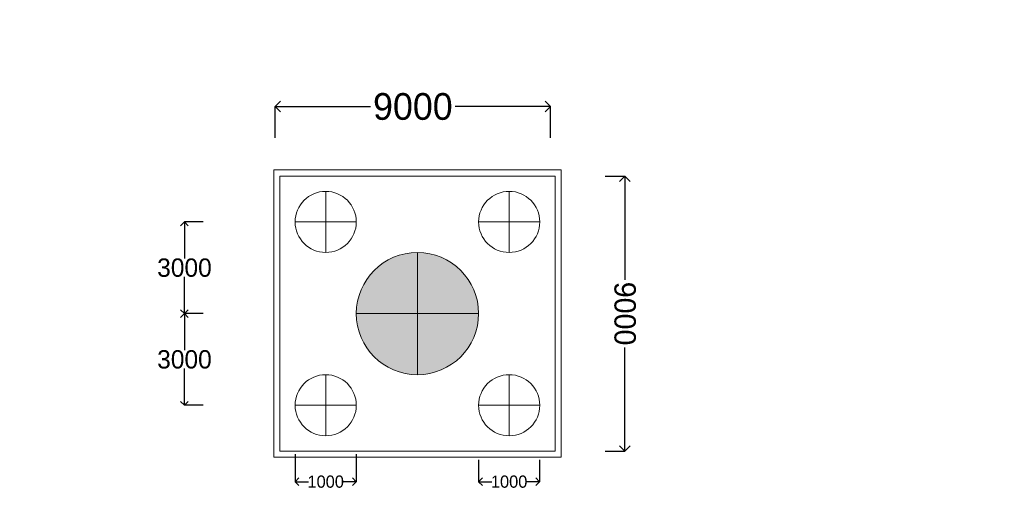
# Model space of a CAD drawing. Header units: millimetres. Extents: x -20950785 to 43207042, y -3207472 to 3168443.
# Tile 57 of 89: x 9431492 to 9463690, y -365908 to -350145. Entities that reach past the tile are written whole.
import ezdxf

# ---------------------------------------------------------------- set-up
doc = ezdxf.new("R2010")
doc.units = ezdxf.units.MM
doc.header["$LTSCALE"] = 60
doc.header["$MEASUREMENT"] = 0
doc.linetypes.add('DASHED2', pattern=[9.525, 6.35, -3.175])
doc.layers.add('TEXT', color=7, linetype='Continuous')
doc.dimstyles.get("Standard").update_dxf_attribs({"dimtxt": 400, "dimasz": 215, "dimexe": 0.18, "dimexo": 0.0625, "dimgap": 0.09, "dimtad": 0, "dimtih": 1, "dimtoh": 1, "dimdec": 0, "dimzin": 4, "dimdsep": 46, "dimtxsty": 'Standard', "dimblk": 'OPEN90', "dimcen": 0, "dimadec": 0, "dimazin": 1, "dimtfac": 1, "dimtdec": 0, "dimtix": 1, "dimtofl": 0, "dimtmove": 0, "dimatfit": 3, "dimldrblk": 'OPEN30', "dimfxl": 1, "dimtolj": 1, "dimtzin": 0, "dimarcsym": 0})

# ---------------------------------------------------------------- blocks, each defined once
blk = doc.blocks.new('_Open90')
at = {"color": 0, "linetype": 'ByBlock', "lineweight": -2}
for p, q in [((0, 0), (-1, 0)), ((-0.5, 0.5), (0, 0)), ((0, 0), (-0.5, -0.5))]:
    blk.add_line(p, q, dxfattribs=at)
blk = doc.blocks.new('*D1603')
at = {"color": 0, "linetype": 'Continuous', "lineweight": -2, "ltscale": 20, "transparency": 16777216}
for p, q in [((9450639, -355264), (9451285, -355264)), ((9451285, -355614), (9451285, -358655)), ((9451285, -363914), (9451285, -360872)), ((9450639, -364264), (9451285, -364264))]:
    blk.add_line(p, q, dxfattribs=at)
at = {"layer": 'Defpoints', "color": 0, "linetype": 'Continuous', "lineweight": 9, "ltscale": 20, "transparency": 16777216}
for p in [(9450639, -355264), (9450639, -364264), (9451285, -364264)]:
    blk.add_point(p, dxfattribs=at)
at = {"color": 0, "linetype": 'Continuous', "lineweight": -2, "ltscale": 20, "transparency": 16777216, "xscale": 350, "yscale": 350, "zscale": 350}
for p, rotation in [((9451285, -355264), 90), ((9451285, -364264), 270)]:
    blk.add_blockref('_Open90', p, dxfattribs=dict(at, rotation=rotation))
at = {"color": 0, "linetype": 'Continuous', "lineweight": 9, "ltscale": 20, "transparency": 16777216, "insert": (9451285, -359764), "char_height": 700, "attachment_point": 5, "rotation": 270}
blk.add_mtext('\\A1;9000', dxfattribs=at)
blk = doc.blocks.new('_Open30')
at = {"color": 0, "linetype": 'ByBlock', "lineweight": -2}
for p, q in [((-1, 0.268), (0, 0)), ((0, 0), (-1, -0.268)), ((0, 0), (-1, 0))]:
    blk.add_line(p, q, dxfattribs=at)
blk = doc.blocks.new('*D1608')
at = {"color": 0, "linetype": 'Continuous', "lineweight": -2, "ltscale": 20, "transparency": 16777216}
for p, q in [((9439849, -354012), (9439849, -352990)), ((9440199, -352991), (9442964, -352991)), ((9448499, -352991), (9445735, -352991)), ((9448849, -354012), (9448849, -352990))]:
    blk.add_line(p, q, dxfattribs=at)
at = {"layer": 'Defpoints', "color": 0, "linetype": 'Continuous', "lineweight": 9, "ltscale": 20, "transparency": 16777216}
for p in [(9448849, -352991), (9439849, -354012), (9448849, -354012)]:
    blk.add_point(p, dxfattribs=at)
at = {"color": 0, "linetype": 'Continuous', "lineweight": -2, "ltscale": 20, "transparency": 16777216, "xscale": 350, "yscale": 350, "zscale": 350, "rotation": 180}
blk.add_blockref('_Open90', (9439849, -352991), dxfattribs=at)
at = {"color": 0, "linetype": 'Continuous', "lineweight": -2, "ltscale": 20, "transparency": 16777216, "xscale": 350, "yscale": 350, "zscale": 350}
blk.add_blockref('_Open90', (9448849, -352991), dxfattribs=at)
at = {"color": 0, "linetype": 'Continuous', "lineweight": 9, "ltscale": 20, "transparency": 16777216, "insert": (9444349, -352991), "char_height": 700, "attachment_point": 5}
blk.add_mtext('\\A1;{\\H1.25x;9000}', dxfattribs=at)
blk = doc.blocks.new('*D1613')
at = {"color": 0, "linetype": 'Continuous', "lineweight": -2, "ltscale": 20, "transparency": 16777216}
for p, q in [((9440499, -364361), (9440499, -365266)), ((9442499, -364361), (9442499, -365266)), ((9440749, -365266), (9440933, -365266)), ((9442249, -365266), (9442066, -365266))]:
    blk.add_line(p, q, dxfattribs=at)
at = {"layer": 'Defpoints', "color": 0, "linetype": 'Continuous', "lineweight": 9, "ltscale": 20, "transparency": 16777216}
for p in [(9440499, -364361), (9442499, -364361), (9442499, -365266)]:
    blk.add_point(p, dxfattribs=at)
at = {"color": 0, "linetype": 'Continuous', "lineweight": -2, "ltscale": 20, "transparency": 16777216, "xscale": 250, "yscale": 250, "zscale": 250, "rotation": 180}
blk.add_blockref('_Open90', (9440499, -365266), dxfattribs=at)
at = {"color": 0, "linetype": 'Continuous', "lineweight": -2, "ltscale": 20, "transparency": 16777216, "xscale": 250, "yscale": 250, "zscale": 250}
blk.add_blockref('_Open90', (9442499, -365266), dxfattribs=at)
at = {"color": 0, "linetype": 'Continuous', "lineweight": 9, "ltscale": 20, "transparency": 16777216, "insert": (9441499, -365266), "char_height": 400, "attachment_point": 5}
blk.add_mtext('\\A1;1000', dxfattribs=at)
blk = doc.blocks.new('*D1614')
at = {"color": 0, "linetype": 'Continuous', "lineweight": -2, "ltscale": 20, "transparency": 16777216}
for p, q in [((9446499, -364547), (9446499, -365266)), ((9448494, -364547), (9448494, -365266)), ((9446749, -365266), (9446930, -365266)), ((9448244, -365266), (9448063, -365266))]:
    blk.add_line(p, q, dxfattribs=at)
at = {"layer": 'Defpoints', "color": 0, "linetype": 'Continuous', "lineweight": 9, "ltscale": 20, "transparency": 16777216}
for p in [(9446499, -364547), (9448494, -364547), (9448494, -365266)]:
    blk.add_point(p, dxfattribs=at)
at = {"color": 0, "linetype": 'Continuous', "lineweight": -2, "ltscale": 20, "transparency": 16777216, "xscale": 250, "yscale": 250, "zscale": 250, "rotation": 180}
blk.add_blockref('_Open90', (9446499, -365266), dxfattribs=at)
at = {"color": 0, "linetype": 'Continuous', "lineweight": -2, "ltscale": 20, "transparency": 16777216, "xscale": 250, "yscale": 250, "zscale": 250}
blk.add_blockref('_Open90', (9448494, -365266), dxfattribs=at)
at = {"color": 0, "linetype": 'Continuous', "lineweight": 9, "ltscale": 20, "transparency": 16777216, "insert": (9447497, -365266), "char_height": 400, "attachment_point": 5}
blk.add_mtext('\\A1;1000', dxfattribs=at)
blk = doc.blocks.new('*D1585')
at = {"color": 0, "linetype": 'Continuous', "lineweight": -2, "ltscale": 20, "transparency": 16777216}
for p, q in [((9437497, -356764), (9436880, -356764)), ((9436880, -357014), (9436880, -357964)), ((9436880, -359514), (9436880, -358564)), ((9437497, -359764), (9436880, -359764))]:
    blk.add_line(p, q, dxfattribs=at)
at = {"layer": 'Defpoints', "color": 0, "linetype": 'Continuous', "lineweight": 9, "ltscale": 20, "transparency": 16777216}
for p in [(9437497, -356764), (9436880, -359764), (9437497, -359764)]:
    blk.add_point(p, dxfattribs=at)
at = {"color": 0, "linetype": 'Continuous', "lineweight": -2, "ltscale": 20, "transparency": 16777216, "xscale": 250, "yscale": 250, "zscale": 250}
for p, rotation in [((9436880, -356764), 90), ((9436880, -359764), 270)]:
    blk.add_blockref('_Open90', p, dxfattribs=dict(at, rotation=rotation))
at = {"color": 0, "linetype": 'Continuous', "lineweight": 9, "ltscale": 20, "transparency": 16777216, "insert": (9436880, -358264), "char_height": 600, "attachment_point": 5}
blk.add_mtext('\\A1;3000', dxfattribs=at)
blk = doc.blocks.new('*D1586')
at = {"color": 0, "linetype": 'Continuous', "lineweight": -2, "ltscale": 20, "transparency": 16777216}
for p, q in [((9437497, -359765), (9436880, -359765)), ((9436880, -360015), (9436880, -360965)), ((9436880, -362515), (9436880, -361565)), ((9437497, -362765), (9436880, -362765))]:
    blk.add_line(p, q, dxfattribs=at)
at = {"layer": 'Defpoints', "color": 0, "linetype": 'Continuous', "lineweight": 9, "ltscale": 20, "transparency": 16777216}
for p in [(9437497, -359765), (9436880, -362765), (9437497, -362765)]:
    blk.add_point(p, dxfattribs=at)
at = {"color": 0, "linetype": 'Continuous', "lineweight": -2, "ltscale": 20, "transparency": 16777216, "xscale": 250, "yscale": 250, "zscale": 250}
for p, rotation in [((9436880, -359765), 90), ((9436880, -362765), 270)]:
    blk.add_blockref('_Open90', p, dxfattribs=dict(at, rotation=rotation))
at = {"color": 0, "linetype": 'Continuous', "lineweight": 9, "ltscale": 20, "transparency": 16777216, "insert": (9436880, -361265), "char_height": 600, "attachment_point": 5}
blk.add_mtext('\\A1;3000', dxfattribs=at)

msp = doc.modelspace()

# ---------------------------------------------------------------- hatches: boundary and pattern name
at = {"lineweight": 9, "ltscale": 20}
h = msp.add_hatch(dxfattribs=at)
h.set_pattern_fill('AR-CONC', color=256, scale=100)
h.set_pattern_definition([(50, (7571162.53, -368372.3), (717.26018, -62.75213), [75, -825]), (355, (7571162.5, -368372.3), (-138.75133, 752.19213), [60, -660]), (100.451444, (7571222.3, -368377.56), (578.50885, 689.44), [63.7402, -701.1421]), (46.1842, (7571162.5, -368172.3), (1067.24133, -165.51928), [112.5, -1237.5]), (96.635635, (7571251.5, -368186.1), (934.66195, 974.1186), [95.61034, -1051.71376]), (351.184164, (7571162.5, -368172.3), (934.66195, 974.1186), [90, -990]), (21, (7571262.53, -368222.3), (596.90705, -402.61889), [75, -825]), (326, (7571262.5, -368222.3), (243.31533, 725.15005), [60, -660]), (71.451445, (7571312.3, -368255.9), (840.22238, 322.53115), [63.7402, -701.1421]), (37.5, (7571162.53, -368372.33), (12.159855, 332.893854), [0, -652, 0, -670, 0, -662.5]), (7.5, (7571162.53, -368372.33), (263.06954, 394.41171), [0, -382, 0, -637, 0, -252.5]), (327.5, (7570939.53, -368372.33), (533.822436, -22.554872), [0, -250, 0, -780, 0, -1035]), (317.5, (7570839.53, -368372.33), (583.18617, 100.10498), [0, -325, 0, -518, 0, -735])])
h.paths.add_polyline_path([(9426246.1, -384239.7), (9424246.1, -384239.7), (9424246.1, -392489.7), (9426246.1, -392489.7)])
h.paths.add_polyline_path([(9426267.1, -404820.2), (9430896.2, -404820.2), (9430896.2, -404039), (9426267.1, -404039)], flags=9)
h.paths.add_polyline_path([(9426267.1, -400320.2), (9430896.2, -400320.2), (9430896.2, -399539), (9426267.1, -399539)], flags=9)
h.paths.add_polyline_path([(9426267.1, -392570.2), (9430896.2, -392570.2), (9430896.2, -391789), (9426267.1, -391789)], flags=9)
h.paths.add_polyline_path([(9426267.1, -384320.2), (9430896.2, -384320.2), (9430896.2, -383539), (9426267.1, -383539)], flags=9)
h.paths.add_polyline_path([(9426267.1, -374820.2), (9430896.2, -374820.2), (9430896.2, -374039), (9426267.1, -374039)], flags=9)
h.paths.add_polyline_path([(9435177, -402653.1), (9439788, -402653.1), (9439788, -400724.9), (9435177, -400724.9)], flags=9)
h.paths.add_polyline_path([(9435397.1, -379995.3), (9437645.1, -379995.3), (9437645.1, -378909.5), (9435397.1, -378909.5)], flags=9)
h.paths.add_polyline_path([(9421094.6, -409948.6), (9435633.2, -409948.6), (9435633.2, -407867), (9421094.6, -407867)], flags=9)
h.paths.add_polyline_path([(9435033.3, -397406.7), (9439666.4, -397406.7), (9439666.4, -394634.7), (9435033.3, -394634.7)], flags=9)
h.paths.add_polyline_path([(9434702.1, -388715.8), (9439357.7, -388715.8), (9439357.7, -387630), (9434702.1, -387630)], flags=9)
h.paths.add_polyline_path([(9535188.4, -333652.5), (9545997.1, -333652.5), (9545997.1, -331337.7), (9535188.4, -331337.7)], flags=9)
h.paths.add_polyline_path([(9504608.9, -238638.6), (9509861.2, -238638.6), (9509861.2, -237335.7), (9504608.9, -237335.7)], flags=9)
h.paths.add_polyline_path([(9504692.8, -236841.4), (9509945.1, -236841.4), (9509945.1, -235538.4), (9504692.8, -235538.4)], flags=9)
h.paths.add_polyline_path([(9523708.4, -237732.8), (9529250.8, -237732.8), (9529250.8, -236429.9), (9523708.4, -236429.9)], flags=9)
h.paths.add_polyline_path([(9523631.6, -235857.5), (9529174.1, -235857.5), (9529174.1, -234554.5), (9523631.6, -234554.5)], flags=9)
h.paths.add_polyline_path([(9485336.7, -237732.8), (9490879.1, -237732.8), (9490879.1, -236429.9), (9485336.7, -236429.9)], flags=9)
h.paths.add_polyline_path([(9485259.9, -235857.5), (9490802.4, -235857.5), (9490802.4, -234554.5), (9485259.9, -234554.5)], flags=9)
h.paths.add_polyline_path([(9591343.1, -378032.9), (9688044.9, -378032.9), (9688044.9, -369542.9), (9591343.1, -369542.9)], flags=9)
h.paths.add_polyline_path([(9673213.5, -397467), (9682347.8, -397467), (9682347.8, -393123.8), (9673213.5, -393123.8)], flags=9)
h.paths.add_polyline_path([(9615369.2, -388805.9), (9702151, -388805.9), (9702151, -381584.6), (9615369.2, -381584.6)], flags=9)
h.paths.add_polyline_path([(9590096.2, -397667.6), (9610167.1, -397667.6), (9610167.1, -393390.2), (9590096.2, -393390.2)], flags=9)
h.paths.add_polyline_path([(9683918.6, -368590.3), (9689387.5, -368590.3), (9689387.5, -365041.1), (9683918.6, -365041.1)], flags=9)
h.paths.add_polyline_path([(9672141.4, -403473.9), (9684814.8, -403473.9), (9684814.8, -399196.4), (9672141.4, -399196.4)], flags=9)
h.paths.add_polyline_path([(9651798.7, -368668), (9656859.9, -368668), (9656859.9, -365118.8), (9651798.7, -365118.8)], flags=9)
h.paths.add_polyline_path([(9628175.6, -368906.6), (9633509, -368906.6), (9633509, -365357.4), (9628175.6, -365357.4)], flags=9)
h.paths.add_polyline_path([(9638877.5, -397323.7), (9651636.2, -397323.7), (9651636.2, -393046.2), (9638877.5, -393046.2)], flags=9)
h.paths.add_polyline_path([(9603415.7, -368829.5), (9611136.4, -368829.5), (9611136.4, -365280.2), (9603415.7, -365280.2)], flags=9)
h.paths.add_polyline_path([(9593976.4, -385657.6), (9608788.6, -385657.6), (9608788.6, -381380.2), (9593976.4, -381380.2)], flags=9)
h.paths.add_polyline_path([(9638639.4, -403411), (9655585.9, -403411), (9655585.9, -399133.5), (9638639.4, -399133.5)], flags=9)
h.paths.add_polyline_path([(9635129.6, -353355.9), (9698501, -353355.9), (9698501, -248695.6), (9635129.6, -248695.6)], flags=9)
h.paths.add_polyline_path([(9571014.7, -327898.1), (9576267, -327898.1), (9576267, -326595.2), (9571014.7, -326595.2)], flags=9)
h.paths.add_polyline_path([(9470765.3, -313541.6), (9476307.8, -313541.6), (9476307.8, -312238.7), (9470765.3, -312238.7)], flags=9)
h.paths.add_polyline_path([(9468416.4, -337446.8), (9479773, -337446.8), (9479773, -335131.3), (9468416.4, -335131.3)], flags=9)
h.paths.add_polyline_path([(9467068.2, -346911.8), (9473195.9, -346911.8), (9473195.9, -345391.7), (9467068.2, -345391.7)], flags=9)
h.paths.add_polyline_path([(9541787.2, -336053.7), (9553611.8, -336053.7), (9553611.8, -333738.5), (9541787.2, -333738.5)], flags=9)
h.paths.add_polyline_path([(9510538.7, -300830.3), (9517278.5, -300830.3), (9517278.5, -299310.1), (9510538.7, -299310.1)], flags=9)
h.paths.add_polyline_path([(9510538.7, -302668.7), (9516666.4, -302668.7), (9516666.4, -301148.5), (9510538.7, -301148.5)], flags=9)
h.paths.add_polyline_path([(9510538.7, -303753.8), (9516666.4, -303753.8), (9516666.4, -302233.7), (9510538.7, -302233.7)], flags=9)
h.paths.add_polyline_path([(9510461.6, -304781), (9516589.3, -304781), (9516589.3, -303260.8), (9510461.6, -303260.8)], flags=9)
h.paths.add_polyline_path([(9510461.6, -310501.4), (9516589.3, -310501.4), (9516589.3, -308981.3), (9510461.6, -308981.3)], flags=9)
h.paths.add_polyline_path([(9510481.4, -313512.5), (9516609.1, -313512.5), (9516609.1, -311992.4), (9510481.4, -311992.4)], flags=9)
h.paths.add_polyline_path([(9535648.1, -312646.4), (9540900.4, -312646.4), (9540900.4, -311343.4), (9535648.1, -311343.4)], flags=9)
h.paths.add_polyline_path([(9535648.1, -311827.1), (9540900.4, -311827.1), (9540900.4, -310524.2), (9535648.1, -310524.2)], flags=9)
h.paths.add_polyline_path([(9579897, -311780.6), (9585149.3, -311780.6), (9585149.3, -310477.7), (9579897, -310477.7)], flags=9)
h.paths.add_polyline_path([(9571014.7, -324793.1), (9576267, -324793.1), (9576267, -323490.2), (9571014.7, -323490.2)], flags=9)
h.paths.add_polyline_path([(9579880.3, -304443.3), (9589719.4, -304443.3), (9589719.4, -303140.3), (9579880.3, -303140.3)], flags=9)
h.paths.add_polyline_path([(9510498, -299744.5), (9520337.2, -299744.5), (9520337.2, -298441.5), (9510498, -298441.5)], flags=9)
h.paths.add_polyline_path([(9505398.8, -306101.4), (9506997.9, -306101.4), (9506997.9, -305232.7), (9505398.8, -305232.7)], flags=9)
h.paths.add_polyline_path([(9483198.8, -306102.7), (9484797.9, -306102.7), (9484797.9, -305234.1), (9483198.8, -305234.1)], flags=9)
h.paths.add_polyline_path([(9500514.7, -306096.4), (9502113.8, -306096.4), (9502113.8, -305227.7), (9500514.7, -305227.7)], flags=9)
h.paths.add_polyline_path([(9494314.7, -306079.9), (9495913.8, -306079.9), (9495913.8, -305211.2), (9494314.7, -305211.2)], flags=9)
h.paths.add_polyline_path([(9488313.8, -306096.4), (9489912.8, -306096.4), (9489912.8, -305227.7), (9488313.8, -305227.7)], flags=9)
h.paths.add_polyline_path([(9489273, -299361.9), (9502734.6, -299361.9), (9502734.6, -298159), (9489273, -298159)], flags=9)
h.paths.add_polyline_path([(9448972.9, -299369.3), (9460274.2, -299369.3), (9460274.2, -298283.5), (9448972.9, -298283.5)], flags=9)
h.paths.add_polyline_path([(9470738.8, -304868.2), (9475991.1, -304868.2), (9475991.1, -303565.3), (9470738.8, -303565.3)], flags=9)
h.paths.add_polyline_path([(9470738.8, -304069.9), (9475991.1, -304069.9), (9475991.1, -302766.9), (9470738.8, -302766.9)], flags=9)
h.paths.add_polyline_path([(9470738.8, -303068.2), (9475991.1, -303068.2), (9475991.1, -301765.3), (9470738.8, -301765.3)], flags=9)
h.paths.add_polyline_path([(9470738.8, -301019), (9476515.8, -301019), (9476515.8, -299716.1), (9470738.8, -299716.1)], flags=9)
h.paths.add_polyline_path([(9470765.3, -310541.6), (9476307.8, -310541.6), (9476307.8, -309238.7), (9470765.3, -309238.7)], flags=9)
h.paths.add_polyline_path([(9435567, -333493.8), (9437128.6, -333493.8), (9437128.6, -332408), (9435567, -332408)], flags=9)
h.paths.add_polyline_path([(9433781.5, -333468.9), (9435343.1, -333468.9), (9435343.1, -332383.1), (9433781.5, -332383.1)], flags=9)
h.paths.add_polyline_path([(9429687, -361666.4), (9431561, -361666.4), (9431561, -360363.4), (9429687, -360363.4)], flags=9)
h.paths.add_polyline_path([(9424124.3, -361616.2), (9425998.2, -361616.2), (9425998.2, -360313.3), (9424124.3, -360313.3)], flags=9)
h.paths.add_polyline_path([(9418456.7, -361678.4), (9420330.6, -361678.4), (9420330.6, -360375.4), (9418456.7, -360375.4)], flags=9)
h.paths.add_polyline_path([(9535578.1, -304228.7), (9543775.6, -304228.7), (9543775.6, -301913.7), (9535578.1, -301913.7)], flags=9)
h.paths.add_polyline_path([(9541356.8, -329503.8), (9552074.4, -329503.8), (9552074.4, -328566.4), (9541356.8, -328566.4)], flags=9)
h.paths.add_polyline_path([(9543499.4, -328713.8), (9549067.5, -328713.8), (9549067.5, -327776.9), (9543499.4, -327776.9)], flags=9)
h.paths.add_polyline_path([(9507667.6, -320213.1), (9518476.3, -320213.1), (9518476.3, -317898.3), (9507667.6, -317898.3)], flags=9)
h.paths.add_polyline_path([(9544632.3, -345029.2), (9551155.5, -345029.2), (9551155.5, -344091.8), (9544632.3, -344091.8)], flags=9)
h.paths.add_polyline_path([(9505299.2, -346811.8), (9511426.9, -346811.8), (9511426.9, -345291.7), (9505299.2, -345291.7)], flags=9)
h.paths.add_polyline_path([(9535654.6, -350037.1), (9541796.9, -350037.1), (9541796.9, -348943.3), (9535654.6, -348943.3)], flags=9)
h.paths.add_polyline_path([(9571960, -349829.3), (9577212.3, -349829.3), (9577212.3, -348526.4), (9571960, -348526.4)], flags=9)
h.paths.add_polyline_path([(9560493.2, -370630.5), (9571144.4, -370630.5), (9571144.4, -368350.3), (9560493.2, -368350.3)], flags=9)
h.paths.add_polyline_path([(9524476.8, -370710.2), (9535128, -370710.2), (9535128, -368430), (9524476.8, -368430)], flags=9)
h.paths.add_polyline_path([(9421720, -366701.3), (9435539.7, -366701.3), (9435539.7, -364638.3), (9421720, -364638.3)], flags=9)
h.paths.add_polyline_path([(9487370, -377213.3), (9502644.4, -377213.3), (9502644.4, -374933.2), (9487370, -374933.2)], flags=9)
h.paths.add_polyline_path([(9579897, -305386.8), (9585674, -305386.8), (9585674, -304083.9), (9579897, -304083.9)], flags=9)
h.paths.add_polyline_path([(9579897, -312730.7), (9585149.3, -312730.7), (9585149.3, -311427.7), (9579897, -311427.7)], flags=9)
h.paths.add_polyline_path([(9579897, -309729.7), (9585149.3, -309729.7), (9585149.3, -308426.7), (9579897, -308426.7)], flags=9)
h.paths.add_polyline_path([(9579897, -308328.1), (9585149.3, -308328.1), (9585149.3, -307025.1), (9579897, -307025.1)], flags=9)
h.paths.add_polyline_path([(9579897, -307328.1), (9585149.3, -307328.1), (9585149.3, -306025.1), (9579897, -306025.1)], flags=9)
h.paths.add_polyline_path([(9543559.8, -327817.9), (9548824.6, -327817.9), (9548824.6, -326880.5), (9543559.8, -326880.5)], flags=9)
h.paths.add_polyline_path([(9541221.7, -324894.5), (9546474.1, -324894.5), (9546474.1, -323591.5), (9541221.7, -323591.5)], flags=9)
h.paths.add_polyline_path([(9535648.1, -309343.4), (9540900.4, -309343.4), (9540900.4, -308040.5), (9535648.1, -308040.5)], flags=9)
h.paths.add_polyline_path([(9535648.1, -307355.2), (9540900.4, -307355.2), (9540900.4, -306052.3), (9535648.1, -306052.3)], flags=9)
h.paths.add_polyline_path([(9535648.1, -306355.2), (9540900.4, -306355.2), (9540900.4, -305052.3), (9535648.1, -305052.3)], flags=9)
h.paths.add_polyline_path([(9556625, -303639.2), (9563648.7, -303639.2), (9563648.7, -302336.2), (9556625, -302336.2)], flags=9)
h.paths.add_polyline_path([(9565712.2, -303573.5), (9573663.5, -303573.5), (9573663.5, -302270.5), (9565712.2, -302270.5)], flags=9)
h.paths.add_polyline_path([(9562141.5, -305167.6), (9564692.5, -305234.4), (9564720.9, -304149), (9562169.9, -304082.2)], flags=9)
h.paths.add_polyline_path([(9566607.7, -305111.4), (9576242.6, -305363.6), (9576271, -304278.2), (9566636.1, -304026)], flags=9)
h.paths.add_polyline_path([(9457582.3, -300679.6), (9457583.2, -300679.6), (9457583.2, -300679.2), (9457582.3, -300679.2)], flags=9)
h.paths.add_polyline_path([(9552408.6, -223146.7), (9563609.9, -223146.7), (9563609.9, -220540.7), (9552408.6, -220540.7)], flags=9)
h.paths.add_polyline_path([(9442027.9, -223405.6), (9458684.6, -223405.6), (9458684.6, -220799.6), (9442027.9, -220799.6)], flags=9)
h.paths.add_polyline_path([(9505589.1, -234040.1), (9513611.4, -234040.1), (9513611.4, -232520), (9505589.1, -232520)], flags=9)
h.paths.add_polyline_path([(9500906.7, -232981.1), (9509886.2, -232981.1), (9509886.2, -231461), (9500906.7, -231461)], flags=9)
h.paths.add_polyline_path([(9505831.2, -230444.6), (9524449.6, -230444.6), (9524449.6, -228707.3), (9505831.2, -228707.3)], flags=9)
h.paths.add_polyline_path([(9591747.5, -270483.7), (9612062.4, -270483.7), (9612062.4, -267280.9), (9591747.5, -267280.9)], flags=9)
h.paths.add_polyline_path([(9596031.7, -288268.1), (9608347, -288268.1), (9608347, -282565.3), (9596031.7, -282565.3)], flags=9)
h.paths.add_polyline_path([(9595935.3, -277679.9), (9608679.9, -277679.9), (9608679.9, -274477.1), (9595935.3, -274477.1)], flags=9)
h.paths.add_polyline_path([(9531859.4, -267478.3), (9535069, -267478.3), (9535069, -264220.9), (9531859.4, -264220.9)], flags=9)
h.paths.add_polyline_path([(9538577.6, -262541.3), (9544705.3, -262541.3), (9544705.3, -261021.2), (9538577.6, -261021.2)], flags=9)
h.paths.add_polyline_path([(9479169.4, -267478.3), (9482379, -267478.3), (9482379, -264220.9), (9479169.4, -264220.9)], flags=9)
h.paths.add_polyline_path([(9485511.8, -262578.5), (9491639.5, -262578.5), (9491639.5, -261058.4), (9485511.8, -261058.4)], flags=9)
h.paths.add_polyline_path([(9517026.7, -263660.4), (9523154.4, -263660.4), (9523154.4, -262140.3), (9517026.7, -262140.3)], flags=9)
h.paths.add_polyline_path([(9513320.4, -268734.7), (9516213.8, -268734.7), (9516213.8, -265627.3), (9513320.4, -265627.3)], flags=9)
h.paths.add_polyline_path([(9502026.7, -263660.4), (9508154.4, -263660.4), (9508154.4, -262140.3), (9502026.7, -262140.3)], flags=9)
h.paths.add_polyline_path([(9498320.4, -268734.7), (9501213.8, -268734.7), (9501213.8, -265627.3), (9498320.4, -265627.3)], flags=9)
h.paths.add_polyline_path([(9531301.8, -279536), (9531301.8, -272695.2), (9528099, -272695.2), (9528099, -279536)], flags=9)
h.paths.add_polyline_path([(9531301.8, -289005.6), (9531301.8, -283272.1), (9528099, -283272.1), (9528099, -289005.6)], flags=9)
h.paths.add_polyline_path([(9516301.8, -279536), (9516301.8, -272695.2), (9513099, -272695.2), (9513099, -279536)], flags=9)
h.paths.add_polyline_path([(9516301.8, -288979.6), (9516301.8, -283246.2), (9513099, -283246.2), (9513099, -288979.6)], flags=9)
h.paths.add_polyline_path([(9501301.8, -279536), (9501301.8, -272695.2), (9498099, -272695.2), (9498099, -279536)], flags=9)
h.paths.add_polyline_path([(9501301.8, -288991.5), (9501301.8, -283258.1), (9498099, -283258.1), (9498099, -288991.5)], flags=9)
h.paths.add_polyline_path([(9486301.8, -279536), (9486301.8, -272695.2), (9483099, -272695.2), (9483099, -279536)], flags=9)
h.paths.add_polyline_path([(9486301.8, -288955.8), (9486301.8, -283222.4), (9483099, -283222.4), (9483099, -288955.8)], flags=9)
h.paths.add_polyline_path([(9583801.8, -279536), (9583801.8, -272695.2), (9580599, -272695.2), (9580599, -279536)], flags=9)
h.paths.add_polyline_path([(9583801.8, -289622), (9583801.8, -282781.2), (9580599, -282781.2), (9580599, -289622)], flags=9)
h.paths.add_polyline_path([(9573801.8, -279502.5), (9573801.8, -272661.6), (9570599, -272661.6), (9570599, -279502.5)], flags=9)
h.paths.add_polyline_path([(9573801.8, -289622), (9573801.8, -282781.2), (9570599, -282781.2), (9570599, -289622)], flags=9)
h.paths.add_polyline_path([(9411747.5, -270483.7), (9432062.4, -270483.7), (9432062.4, -267280.9), (9411747.5, -267280.9)], flags=9)
h.paths.add_polyline_path([(9416031.7, -288268.1), (9428347, -288268.1), (9428347, -282565.3), (9416031.7, -282565.3)], flags=9)
h.paths.add_polyline_path([(9415935.3, -277679.9), (9428679.9, -277679.9), (9428679.9, -274477.1), (9415935.3, -274477.1)], flags=9)
h.paths.add_polyline_path([(9563801.8, -279536), (9563801.8, -272695.2), (9560599, -272695.2), (9560599, -279536)], flags=9)
h.paths.add_polyline_path([(9563801.8, -289622), (9563801.8, -282781.2), (9560599, -282781.2), (9560599, -289622)], flags=9)
h.paths.add_polyline_path([(9553801.8, -279536), (9553801.8, -272695.2), (9550599, -272695.2), (9550599, -279536)], flags=9)
h.paths.add_polyline_path([(9553801.8, -289622), (9553801.8, -282781.2), (9550599, -282781.2), (9550599, -289622)], flags=9)
h.paths.add_polyline_path([(9543801.8, -279536), (9543801.8, -272695.2), (9540599, -272695.2), (9540599, -279536)], flags=9)
h.paths.add_polyline_path([(9543801.8, -289622), (9543801.8, -282781.2), (9540599, -282781.2), (9540599, -289622)], flags=9)
h.paths.add_polyline_path([(9533801.8, -279536), (9533801.8, -272695.2), (9530599, -272695.2), (9530599, -279536)], flags=9)
h.paths.add_polyline_path([(9533801.8, -288982.3), (9533801.8, -283248.9), (9530599, -283248.9), (9530599, -288982.3)], flags=9)
h.paths.add_polyline_path([(9523801.8, -279536), (9523801.8, -272695.2), (9520599, -272695.2), (9520599, -279536)], flags=9)
h.paths.add_polyline_path([(9523801.8, -289005.6), (9523801.8, -283272.1), (9520599, -283272.1), (9520599, -289005.6)], flags=9)
h.paths.add_polyline_path([(9513801.8, -279536), (9513801.8, -272695.2), (9510599, -272695.2), (9510599, -279536)], flags=9)
h.paths.add_polyline_path([(9513801.8, -288979.6), (9513801.8, -283246.2), (9510599, -283246.2), (9510599, -288979.6)], flags=9)
h.paths.add_polyline_path([(9503801.8, -279536), (9503801.8, -272695.2), (9500599, -272695.2), (9500599, -279536)], flags=9)
h.paths.add_polyline_path([(9503801.8, -288986.1), (9503801.8, -283252.7), (9500599, -283252.7), (9500599, -288986.1)], flags=9)
h.paths.add_polyline_path([(9493801.8, -279536), (9493801.8, -272695.2), (9490599, -272695.2), (9490599, -279536)], flags=9)
h.paths.add_polyline_path([(9493801.8, -288991.5), (9493801.8, -283258.1), (9490599, -283258.1), (9490599, -288991.5)], flags=9)
h.paths.add_polyline_path([(9483801.8, -279536), (9483801.8, -272695.2), (9480599, -272695.2), (9480599, -279536)], flags=9)
h.paths.add_polyline_path([(9483801.8, -288955.8), (9483801.8, -283222.4), (9480599, -283222.4), (9480599, -288955.8)], flags=9)
h.paths.add_polyline_path([(9473801.8, -279536), (9473801.8, -272695.2), (9470599, -272695.2), (9470599, -279536)], flags=9)
h.paths.add_polyline_path([(9473801.8, -288983.4), (9473801.8, -283250), (9470599, -283250), (9470599, -288983.4)], flags=9)
h.paths.add_polyline_path([(9463801.8, -279536), (9463801.8, -272695.2), (9460599, -272695.2), (9460599, -279536)], flags=9)
h.paths.add_polyline_path([(9463801.8, -288962.3), (9463801.8, -283228.9), (9460599, -283228.9), (9460599, -288962.3)], flags=9)
h.paths.add_polyline_path([(9453801.8, -279536), (9453801.8, -272695.2), (9450599, -272695.2), (9450599, -279536)], flags=9)
h.paths.add_polyline_path([(9453801.8, -289068.3), (9453801.8, -283334.9), (9450599, -283334.9), (9450599, -289068.3)], flags=9)
h.paths.add_polyline_path([(9443801.8, -279536), (9443801.8, -272695.2), (9440599, -272695.2), (9440599, -279536)], flags=9)
h.paths.add_polyline_path([(9443801.8, -288978.5), (9443801.8, -283245.1), (9440599, -283245.1), (9440599, -288978.5)], flags=9)
at = {"linetype": 'Continuous', "lineweight": 9, "ltscale": 20}
h = msp.add_hatch(dxfattribs=at)
h.set_pattern_fill('AR-CONC', scale=150, style=0)
h.set_pattern_definition([(50, (8924010.7, -394638), (1075.8903, -94.1282), [112.5, -1237.5]), (355, (8924010.7, -394638), (-208.127, 1128.2882), [90, -990]), (100.4514, (8924100.4, -394645.9), (867.764, 1034.1593), [95.6103, -1051.7132]), (46.1842, (8924010.7, -394338), (1600.8616, -248.2785), [168.75, -1856.25]), (96.6356, (8924144.1, -394358.7), (1401.994, 1461.177), [143.4154, -1577.5695]), (351.1842, (8924010.7, -394338), (1401.993, 1461.178), [135, -1485]), (21, (8924160.7, -394413), (895.3606, -603.9283), [112.5, -1237.5]), (326, (8924160.7, -394413), (364.973, 1087.725), [90, -990]), (71.4514, (8924235.3, -394463.4), (1260.334, 483.7957), [95.6103, -1051.7132]), (37.5, (8924010.73, -394638.02), (18.23978, 499.34078), [0, -978, 0, -1005, 0, -993.75]), (7.5, (8924010.73, -394638), (394.6043, 591.61757), [0, -573, 0, -955.5, 0, -378.75]), (327.5, (8923676.23, -394638.02), (800.73365, -33.8323), [0, -375, 0, -1170, 0, -1552.5]), (317.5, (8923526.2, -394638), (874.7793, 150.1575), [0, -487.5, 0, -777, 0, -1102.5])])
h.paths.add_polyline_path([(9408835.6, -357763.6), (9408835.6, -359763.6), (9410835.6, -359763.6, 0.4142136)])
h.paths.add_polyline_path([(9408835.6, -357763.6, 0.4142136), (9406835.6, -359763.6), (9408835.6, -359763.6)])
h.paths.add_polyline_path([(9408835.6, -359763.6), (9406835.6, -359763.6, 0.4142136), (9408835.6, -361763.6)])
h.paths.add_polyline_path([(9410835.6, -359763.6), (9408835.6, -359763.6), (9408835.6, -361763.6, 0.4142136)])
h.paths.add_polyline_path([(9446499.3, -359763.6), (9444499.3, -359763.6), (9444499.3, -361763.6, 0.4142136)])
h.paths.add_polyline_path([(9444499.3, -357763.6), (9444499.3, -359763.6), (9446499.3, -359763.6, 0.4142136)])
h.paths.add_polyline_path([(9444499.3, -357763.6, 0.4142136), (9442499.3, -359763.6), (9444499.3, -359763.6)])
h.paths.add_polyline_path([(9444499.3, -359763.6), (9442499.3, -359763.6, 0.4142136), (9444499.3, -361763.6)])

# ---------------------------------------------------------------- linework, layer by layer
at = {"color": 7, "linetype": 'DASHED2', "lineweight": 9, "ltscale": 1000}
for p, q in [((9439799.3, -355063.6), (9449199.3, -355063.6)), ((9439799.3, -355063.6), (9439799.3, -364463.6)), ((9449199.3, -355063.6), (9449199.3, -364463.6)), ((9439799.3, -364463.6), (9449199.3, -364463.6))]:
    msp.add_line(p, q, dxfattribs=at)
at = {"color": 7, "linetype": 'Continuous', "lineweight": 9, "ltscale": 20}
for p, q in [((9439999.3, -355263.6), (9448999.3, -355263.6)), ((9439999.3, -355263.6), (9439999.3, -364263.6)), ((9448999.3, -357763.6), (9448999.3, -355263.6)), ((9448999.3, -355263.6), (9448999.3, -364263.6)), ((9441499.3, -355763.6), (9441499.3, -357763.6)), ((9447499.3, -355763.6), (9447499.3, -357763.6)), ((9440499.3, -356763.6), (9442499.3, -356763.6)), ((9446499.3, -356763.6), (9448493.9, -356763.6)), ((9441499.3, -361763.6), (9441499.3, -363763.6)), ((9447499.3, -361763.6), (9447499.3, -363763.6)), ((9440499.3, -362763.6), (9442499.3, -362763.6)), ((9446499.3, -362763.6), (9448493.9, -362763.6)), ((9439999.3, -364263.6), (9448999.3, -364263.6))]:
    msp.add_line(p, q, dxfattribs=at)
at = {"color": 7, "linetype": 'Continuous', "lineweight": 9}
for centre in [(9441499.3, -356763.6), (9447499.3, -356763.6), (9441499.3, -362763.6), (9447499.3, -362763.6)]:
    msp.add_circle(centre, 1000, dxfattribs=at)
at = {"color": 7, "linetype": 'Continuous', "lineweight": 9, "ltscale": 20}
msp.add_circle((9444499.3, -359763.6), 2000, dxfattribs=at)
at = {"layer": 'TEXT', "color": 7, "linetype": 'Continuous', "lineweight": 9, "ltscale": 1000}
for p, q in [((9444499.3, -357763.6), (9444499.3, -361763.6)), ((9448999.3, -357763.6), (9448999.3, -361763.6)), ((9442499.3, -359763.6), (9446499.3, -359763.6))]:
    msp.add_line(p, q, dxfattribs=at)

# ---------------------------------------------------------------- dimensions: what is measured, and where the dimension line sits
at = {"color": 7, "linetype": 'Continuous', "lineweight": 9, "ltscale": 20}
for base, p1, p2, text, override, picture, middle in [((9448849.3, -352990.6), (9439849.3, -354011.7), (9448849.3, -354011.7), '{\\H1.25x;<>}', {"dimtxt": 700, "dimasz": 350}, '*D1608', (9444349.3, -352990.6)), ((9442499.3, -365265.8), (9440499.3, -364360.5), (9442499.3, -364360.5), '1000', {"dimasz": 250}, '*D1613', (9441499.3, -365265.8)), ((9448493.9, -365265.8), (9446499.3, -364546.5), (9448493.9, -364546.5), '1000', {"dimasz": 250}, '*D1614', (9447496.6, -365265.8))]:
    dim = msp.add_linear_dim(base=base, p1=p1, p2=p2, text=text, dimstyle='Standard', override=override, dxfattribs=at)
    dim.commit()
    dim.dimension.update_dxf_attribs({"geometry": picture, "text_midpoint": middle})
dim = msp.add_linear_dim(base=(9451285.1, -364263.6), p1=(9450639.4, -355263.6), p2=(9450639.4, -364263.6), angle=90, dimstyle='Standard', override={"dimtxt": 700, "dimasz": 350}, dxfattribs=at)
dim.commit()
dim.dimension.update_dxf_attribs({"geometry": '*D1603', "text_midpoint": (9451285.1, -359763.6), "text_rotation": 270})
for base, p1, p2, picture, middle in [((9436879.8, -359763.6), (9437496.8, -356763.6), (9437496.8, -359763.6), '*D1585', (9436879.8, -358263.6)), ((9436879.8, -362764.8), (9437496.8, -359764.8), (9437496.8, -362764.8), '*D1586', (9436879.8, -361264.8))]:
    dim = msp.add_linear_dim(base=base, p1=p1, p2=p2, angle=90, dimstyle='Standard', override={"dimtxt": 600, "dimasz": 250}, dxfattribs=at)
    dim.commit()
    dim.dimension.update_dxf_attribs({"geometry": picture, "text_midpoint": middle})

doc.saveas('drawing.dxf')
